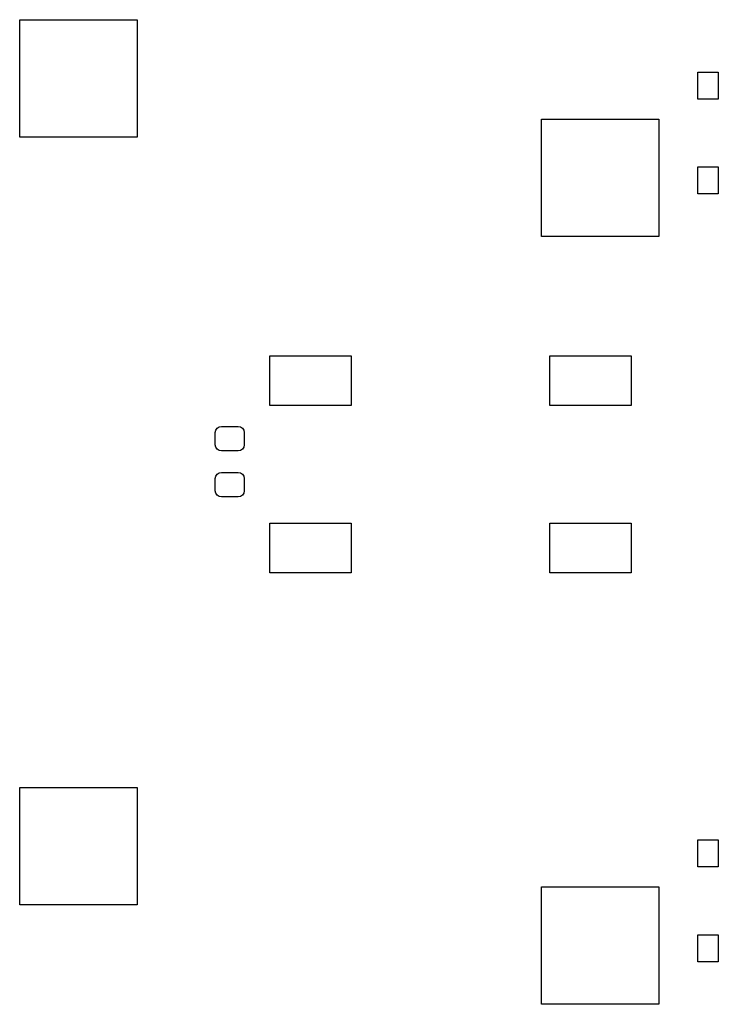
# Model space of a CAD drawing. Extents: x 3.08 to 5.5, y -3.21 to -0.63.
# Tile 9 of 9: x 4.89 to 5.5, y -1.88 to -1.02. Entities that reach past the tile are written whole.
import ezdxf

# ---------------------------------------------------------------- set-up
doc = ezdxf.new("R2010")
doc.units = 0
doc.header["$MEASUREMENT"] = 0
doc.layers.add('BLACK', color=7, linetype='CONTINUOUS')

msp = doc.modelspace()

# ---------------------------------------------------------------- linework, layer by layer
at = {"layer": 'BLACK', "linetype": 'CONTINUOUS'}
for p, q in [((4.8937, -1.11909), (4.8937, -1.01673)), ((4.8937, -1.01673), (4.99606, -1.01673)), ((4.99606, -1.01673), (4.99606, -1.11909)), ((5.48491, -1.08596), (5.48491, -1.06234)), ((5.48491, -1.06234), (5.50262, -1.06234)), ((5.50262, -1.06234), (5.50262, -1.08596)), ((5.50262, -1.08596), (5.48491, -1.08596)), ((5.34842, -1.20571), (5.34842, -1.10335)), ((5.34842, -1.10335), (5.45078, -1.10335)), ((5.45078, -1.10335), (5.45078, -1.20571)), ((4.99606, -1.11909), (4.8937, -1.11909)), ((5.48491, -1.16863), (5.48491, -1.14501)), ((5.48491, -1.14501), (5.50262, -1.14501)), ((5.50262, -1.14501), (5.50262, -1.16863)), ((5.50262, -1.16863), (5.48491, -1.16863)), ((5.45078, -1.20571), (5.34842, -1.20571)), ((5.11181, -1.35315), (5.11181, -1.30984)), ((5.11181, -1.30984), (5.18268, -1.30984)), ((5.18268, -1.30984), (5.18268, -1.35315)), ((5.35591, -1.35315), (5.35591, -1.30984)), ((5.35591, -1.30984), (5.42677, -1.30984)), ((5.42677, -1.30984), (5.42677, -1.35315)), ((5.18268, -1.35315), (5.11181, -1.35315)), ((5.42677, -1.35315), (5.35591, -1.35315)), ((5.06458, -1.37454), (5.06573, -1.37282)), ((5.06573, -1.37282), (5.06745, -1.37166)), ((5.06745, -1.37166), (5.06949, -1.37126)), ((5.06949, -1.37126), (5.08406, -1.37126)), ((5.08406, -1.37126), (5.08609, -1.37166)), ((5.08609, -1.37166), (5.08781, -1.37282)), ((5.08781, -1.37282), (5.08897, -1.37454)), ((5.06417, -1.37657), (5.06458, -1.37454)), ((5.06417, -1.3872), (5.06417, -1.37657)), ((5.08897, -1.37454), (5.08937, -1.37657)), ((5.08937, -1.37657), (5.08937, -1.3872)), ((5.06458, -1.38924), (5.06417, -1.3872)), ((5.06573, -1.39096), (5.06458, -1.38924)), ((5.08897, -1.38924), (5.08781, -1.39096)), ((5.08937, -1.3872), (5.08897, -1.38924)), ((5.06745, -1.39212), (5.06573, -1.39096)), ((5.06949, -1.39252), (5.06745, -1.39212)), ((5.08406, -1.39252), (5.06949, -1.39252)), ((5.08609, -1.39212), (5.08406, -1.39252)), ((5.08781, -1.39096), (5.08609, -1.39212)), ((5.06417, -1.41673), (5.06458, -1.4147)), ((5.06458, -1.4147), (5.06573, -1.41297)), ((5.06573, -1.41297), (5.06745, -1.41182)), ((5.06745, -1.41182), (5.06949, -1.41142)), ((5.06949, -1.41142), (5.08406, -1.41142)), ((5.08406, -1.41142), (5.08609, -1.41182)), ((5.08609, -1.41182), (5.08781, -1.41297)), ((5.08781, -1.41297), (5.08897, -1.4147)), ((5.08897, -1.4147), (5.08937, -1.41673)), ((5.06417, -1.42736), (5.06417, -1.41673)), ((5.08937, -1.41673), (5.08937, -1.42736)), ((5.06458, -1.4294), (5.06417, -1.42736)), ((5.06573, -1.43112), (5.06458, -1.4294)), ((5.06745, -1.43227), (5.06573, -1.43112)), ((5.06949, -1.43268), (5.06745, -1.43227)), ((5.08406, -1.43268), (5.06949, -1.43268)), ((5.08609, -1.43227), (5.08406, -1.43268)), ((5.08781, -1.43112), (5.08609, -1.43227)), ((5.08897, -1.4294), (5.08781, -1.43112)), ((5.08937, -1.42736), (5.08897, -1.4294)), ((5.11181, -1.49882), (5.11181, -1.45551)), ((5.11181, -1.45551), (5.18268, -1.45551)), ((5.18268, -1.45551), (5.18268, -1.49882)), ((5.35591, -1.49882), (5.35591, -1.45551)), ((5.35591, -1.45551), (5.42677, -1.45551)), ((5.42677, -1.45551), (5.42677, -1.49882)), ((5.18268, -1.49882), (5.11181, -1.49882)), ((5.42677, -1.49882), (5.35591, -1.49882)), ((4.8937, -1.78839), (4.8937, -1.68602)), ((4.8937, -1.68602), (4.99606, -1.68602)), ((4.99606, -1.68602), (4.99606, -1.78839)), ((5.48491, -1.75525), (5.48491, -1.73163)), ((5.48491, -1.73163), (5.50262, -1.73163)), ((5.50262, -1.73163), (5.50262, -1.75525)), ((5.50262, -1.75525), (5.48491, -1.75525)), ((5.34842, -1.875), (5.34842, -1.77264)), ((5.34842, -1.77264), (5.45078, -1.77264)), ((5.45078, -1.77264), (5.45078, -1.875)), ((4.99606, -1.78839), (4.8937, -1.78839)), ((5.48491, -1.83793), (5.48491, -1.8143)), ((5.48491, -1.8143), (5.50262, -1.8143)), ((5.50262, -1.8143), (5.50262, -1.83793)), ((5.50262, -1.83793), (5.48491, -1.83793)), ((5.45078, -1.875), (5.34842, -1.875))]:
    msp.add_line(p, q, dxfattribs=at)

doc.saveas('drawing.dxf')
